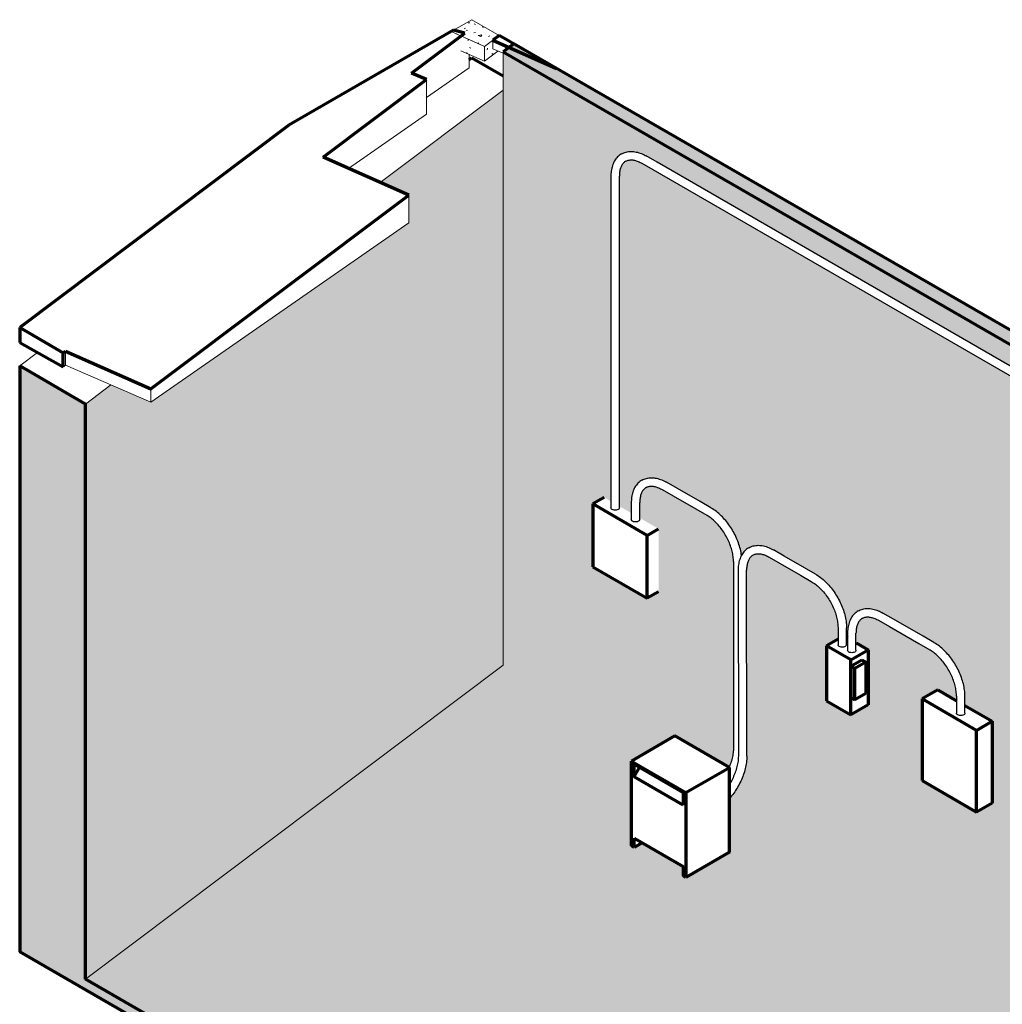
# Model space of a CAD drawing. Header units: inches. Extents: x 561 to 1838, y -489 to 53.
# Tile 3 of 5: x 950 to 1205, y -355 to -99. Entities that reach past the tile are written whole.
import ezdxf

# ---------------------------------------------------------------- set-up
doc = ezdxf.new("R2010")
doc.units = ezdxf.units.IN
doc.header["$MEASUREMENT"] = 0
for name, color, linetype, lineweight in [('A-FLOR', 192, 'Continuous', 18), ('A-FLOR-PATT', 8, 'Continuous', 70), ('A-WALL', 113, 'Continuous', 18), ('A-WALL-PATT', 111, 'Continuous', 18), ('E-ELEC-EQPM', 71, 'Continuous', 70), ('E-POWR-CNDT', 130, 'Continuous', 30), ('S-FNDN', 32, 'Continuous', 18), ('S-STRS', 31, 'Continuous', 9)]:
    doc.layers.add(name, color=color, linetype=linetype, lineweight=lineweight)
pattern_1 = [(38.617, (-489.157, -159.903), (6.49229, -4.40411), [0.55845, -6.143]), (325.848, (-489.157, -159.903), (-1.25599, 8.5869), [0.65373, -7.191]), (98.321, (-488.616, -160.27), (5.235795, 4.18275), [0.72314, -7.955]), (32.051, (-489.157, -157.813), (9.65975, -7.3065), [0.83174, -9.149]), (95.439, (-488.352, -158.422), (8.46003, 5.29674), [1.055, -11.605]), (322.895, (-489.157, -157.813), (8.4602, 5.29653), [1.009, -11.103]), (352.362, (-488.251, -158.858), (5.40306, -7.32715), [0.63941, -7.033]), (306.403, (-488.251, -158.858), (2.20287, 6.30706), [0.75862, -8.345]), (70.753, (-487.801, -159.469), (7.60487, -1.01988), [0.55672, -6.124]), (17.155, (-489.157, -159.903), (0.110475, 3.415542), [0.24799, -4.652, 0.24799, -4.787, -4.979]), (17.155, (-489.157, -159.903), (0.110475, 3.415542), [-9.935, 0.24799, -4.731]), (336.958, (-489.157, -159.903), (2.381228, 2.747146), [0.3218, -3.403, 0.3218, -5.89, -2.462]), (336.958, (-489.157, -159.903), (2.381228, 2.747146), [-9.937, 0.3218, -2.14]), (307.294, (-491.175, -158.738), (4.831723, -3.024919), [0.41575, -2.734, 0.41575, -9.411, -13.039]), (307.294, (-491.175, -158.738), (4.831723, -3.024919), [-12.976, 0.41575, -12.624]), (301.444, (-492.08, -158.215), (5.278195, -2.001465), [0.42213, -3.735, 0.42213, -6.204, -9.402]), (301.444, (-492.08, -158.215), (5.278195, -2.001465), [-10.784, 0.42213, -8.98])]
pattern_2 = [(34.53, (-578.942, -390.073), (9.181134, -0.46343), [0.74904, -8.239]), (357.108, (-578.942, -390.073), (-1.77581, 5.558675), [0.76605, -8.427]), (107.719, (-578.177, -390.112), (7.40452, 5.09528), [0.4863, -5.349]), (31.036, (-578.942, -388.595), (13.66022, -1.22323), [1.164, -12.799]), (101.392, (-577.804, -388.697), (11.96377, 7.1989), [0.71594, -7.875]), (354.883, (-578.942, -388.595), (11.96373, 7.19865), [1.143, -12.572]), (12.496, (-577.662, -388.965), (7.64076, -2.97524), [0.91798, -10.098]), (338.723, (-577.662, -388.965), (3.11448, 5.35912), [0.68328, -7.516]), (59.836, (-577.025, -389.213), (10.75504, 2.3836), [0.51652, -5.682]), (23.894, (-578.942, -390.073), (0.155953, 2.459999), [0.36653, -6.875, 0.36653, -7.075, -7.358]), (23.894, (-578.942, -390.073), (0.155953, 2.459999), [-14.683, 0.36653, -6.992]), (4.347, (-578.942, -390.073), (3.367767, 2.91465), [0.41999, -4.442, 0.41999, -7.687, -3.214]), (4.347, (-578.942, -390.073), (3.367767, 2.91465), [-12.969, 0.41999, -2.794]), (339.806, (-581.796, -390.073), (6.832414, -0.166802), [0.37958, -2.496, 0.37958, -8.592, -11.905]), (339.806, (-581.796, -390.073), (6.832414, -0.166802), [-11.848, 0.37958, -11.525]), (332.119, (-583.076, -390.073), (7.464627, 0.740187), [0.35232, -3.118, 0.35232, -5.178, -7.847]), (332.119, (-583.076, -390.073), (7.464627, 0.740187), [-9, 0.35232, -7.495])]

# ---------------------------------------------------------------- blocks, each defined once
blk = doc.blocks.new('ST-VDC-01_ARCH_REF_v001_rvt_rvt-2-3D - Parking - P05')
at = {"layer": 'A-FLOR-PATT', "lineweight": 9}
h = blk.add_hatch(dxfattribs=at)
h.set_pattern_fill('FP_9', color=256, style=0, pattern_type=2)
h.set_pattern_definition([(0, (-578.942, -549.446), (10.24, 1.478), [0.4224, -7.258, 0.4224, -7.258, -40.96]), (0, (-578.942, -549.446), (10.24, 1.478), [-15.36, 0.4224, -14.938, 0.4224, -7.258, -17.92]), (0, (-578.942, -549.446), (10.24, 1.478), [-38.4, 0.4224, -4.698, 0.4224, -12.378]), (135, (-575.102, -548.707), (-5.859087, 2.90338), [0.29868, -5.132, 0.29868, -5.132, -28.963]), (135, (-575.102, -548.707), (-5.859087, 2.90338), [-10.861, 0.29868, -10.562, 0.29868, -5.132, -12.671]), (135, (-575.102, -548.707), (-5.859087, 2.90338), [-27.153, 0.29868, -3.322, 0.29868, -8.752]), (225, (-573.822, -545.751), (-4.381234, -7.33694), [0.29868, -5.132, 0.29868, -5.132, -28.963]), (225, (-573.822, -545.751), (-4.381234, -7.33694), [-10.861, 0.29868, -10.562, 0.29868, -5.132, -12.671]), (225, (-573.822, -545.751), (-4.381234, -7.33694), [-27.153, 0.29868, -3.322, 0.29868, -8.752])])
h.paths.add_polyline_path([(-509.4, -485.92), (-384.61, -413.88), (-579.71, -301.23), (-580.08, -301.69), (-580.08, -315.64), (-591.39, -322.17), (-592.1, -321.76), (-592.1, -319.31), (-602.71, -313.19), (-604.83, -314.42), (-605.53, -314.01), (-605.53, -291.96), (-600.65, -289.14), (-638.86, -267.08), (-747.22, -348.61), (-578.94, -445.77)])
h = blk.add_hatch(dxfattribs=at)
h.set_pattern_fill('FP_3', color=256, style=0, pattern_type=2)
h.set_pattern_definition(pattern_1)
h.paths.add_polyline_path([(-509.4, -488.7), (-509.4, -485.92), (-747.22, -348.61), (-747.22, -351.39), (-578.94, -448.55)])
at = {"layer": 'A-WALL-PATT', "lineweight": 9}
h = blk.add_hatch(dxfattribs=at)
h.set_pattern_fill('FP_4', color=256, style=0, pattern_type=2)
h.set_pattern_definition(pattern_2)
h.paths.add_polyline_path([(-384.61, -254.5), (-381.41, -252.66), (-636.09, -105.62), (-638.86, -107.71), (-389.67, -251.58)])
h = blk.add_hatch(dxfattribs=at)
h.set_pattern_fill('FP_6', color=256, style=0, pattern_type=2)
h.set_pattern_definition([(330, (-364.37, -87.857), (7.240842, -2.090494), [0.34489, -5.926, 0.34489, -5.926, -33.444]), (330, (-364.37, -87.857), (7.240842, -2.090494), [-12.541, 0.34489, -12.196, 0.34489, -5.926, -14.632]), (330, (-364.37, -87.857), (7.240842, -2.090494), [-31.353, 0.34489, -3.836, 0.34489, -10.106]), (111.206, (-361.654, -88.38), (-5.1878047, 9.1908025), [0.41286, -7.094, 0.41286, -7.094, -40.035]), (111.206, (-361.654, -88.38), (-5.1878047, 9.1908025), [-15.013, 0.41286, -14.6, 0.41286, -7.094, -17.515]), (111.206, (-361.654, -88.38), (-5.1878047, 9.1908025), [-37.533, 0.41286, -4.592, 0.41286, -12.098]), (234.896, (-360.749, -84.722), (-2.05295, -7.101036), [0.2597, -4.462, 0.2597, -4.462, -25.183]), (234.896, (-360.749, -84.722), (-2.05295, -7.101036), [-9.443, 0.2597, -9.184, 0.2597, -4.462, -11.017]), (234.896, (-360.749, -84.722), (-2.05295, -7.101036), [-23.609, 0.2597, -2.888, 0.2597, -7.61])])
h.paths.add_polyline_path([(-384.61, -413.88), (-384.61, -254.5), (-638.86, -107.71), (-638.86, -267.08), (-600.65, -289.14), (-594.22, -285.43), (-580.15, -293.55), (-580.08, -293.38), (-579.59, -292.02), (-579.26, -290.79), (-579.1, -289.75), (-579.02, -288.56), (-579.02, -240.07), (-579.1, -238.92), (-579.26, -237.89), (-579.61, -236.59), (-580.1, -235.24), (-580.99, -233.42), (-582.1, -231.7), (-583.43, -230.12), (-584.86, -228.83), (-586.09, -228.02), (-597.63, -221.37), (-598.72, -220.86), (-599.5, -220.65), (-600.16, -220.57), (-600.84, -220.6), (-601.44, -220.82), (-601.91, -221.09), (-602.43, -221.54), (-602.6, -221.8), (-602.8, -222.13), (-603.03, -222.69), (-603.24, -223.47), (-603.35, -224.97), (-603.35, -228.8), (-598.46, -231.62), (-598.46, -247.95), (-601.4, -249.65), (-615.55, -241.48), (-615.55, -225.15), (-612.6, -223.46), (-610.84, -224.47), (-610.84, -140.03), (-610.79, -138.95), (-610.59, -137.78), (-610.27, -136.84), (-610.19, -136.63), (-609.78, -135.86), (-609.49, -135.48), (-609.12, -135.06), (-608.86, -134.78), (-608.1, -134.23), (-607.24, -133.85), (-606.54, -133.69), (-606.21, -133.63), (-605.77, -133.58), (-604.85, -133.64), (-604.37, -133.73), (-603.78, -133.85), (-602.59, -134.3), (-601.61, -134.8), (-403.11, -249.39), (-402.3, -249.79), (-401.26, -250.08), (-400.47, -250.19), (-399.59, -250.02), (-399, -249.77), (-398.56, -249.4), (-398.19, -248.97), (-397.8, -248.25), (-397.56, -248.05), (-397.26, -247.94), (-396.87, -247.89), (-396.48, -247.92), (-396.13, -248.02), (-395.85, -248.18), (-395.68, -248.38), (-395.63, -248.61), (-396.07, -249.7), (-396.67, -250.59), (-396.91, -250.84), (-397.32, -251.26), (-397.61, -251.47), (-398.36, -251.93), (-398.78, -252.1), (-399.25, -252.23), (-399.62, -252.31), (-400.2, -252.37), (-400.46, -252.37), (-400.64, -252.35), (-401.23, -252.33), (-402.18, -252.14), (-403.14, -251.82), (-404.5, -251.14), (-602.92, -136.6), (-604.02, -136.08), (-604.79, -135.88), (-605.45, -135.8), (-606.14, -135.83), (-606.74, -136.04), (-607.21, -136.32), (-607.72, -136.77), (-607.89, -137.03), (-608.1, -137.36), (-608.32, -137.92), (-608.53, -138.69), (-608.65, -140.19), (-608.65, -225.74), (-605.55, -227.52), (-605.55, -224.8), (-605.49, -223.72), (-605.29, -222.56), (-604.97, -221.61), (-604.86, -221.34), (-604.48, -220.64), (-604.2, -220.26), (-603.83, -219.84), (-603.56, -219.56), (-602.81, -219), (-601.94, -218.63), (-601.33, -218.48), (-600.91, -218.4), (-600.47, -218.36), (-599.55, -218.41), (-599.07, -218.5), (-598.48, -218.63), (-597.35, -219.05), (-596.31, -219.58), (-584.78, -226.24), (-583.57, -227.06), (-583.46, -227.14), (-582.3, -228.15), (-581.33, -229.16), (-580.12, -230.7), (-579.04, -232.42), (-578.45, -233.56), (-578.1, -234.35), (-577.59, -235.71), (-577.19, -237.11), (-576.93, -238.52), (-576.74, -238.19), (-576.46, -237.81), (-576.09, -237.39), (-575.82, -237.11), (-575.07, -236.55), (-574.2, -236.18), (-573.59, -236.03), (-573.17, -235.95), (-572.73, -235.91), (-571.81, -235.96), (-571.33, -236.05), (-570.74, -236.18), (-569.6, -236.6), (-568.57, -237.13), (-557.55, -243.51), (-556.43, -244.27), (-556.32, -244.34), (-555.16, -245.36), (-554.19, -246.37), (-552.98, -247.91), (-551.9, -249.62), (-551.31, -250.76), (-550.96, -251.55), (-550.47, -252.85), (-550.05, -254.31), (-549.8, -255.65), (-549.72, -256.72), (-549.68, -257.49), (-549.68, -259.78), (-549.41, -259.94), (-549.41, -258.77), (-549.35, -257.69), (-549.12, -256.44), (-548.83, -255.58), (-548.75, -255.37), (-548.33, -254.59), (-548.06, -254.23), (-547.68, -253.81), (-547.39, -253.51), (-546.66, -252.97), (-545.8, -252.59), (-545.19, -252.45), (-544.77, -252.37), (-544.33, -252.33), (-543.41, -252.38), (-542.93, -252.47), (-542.34, -252.59), (-541.2, -253.02), (-540.17, -253.55), (-526.89, -261.22), (-525.67, -262.04), (-525.57, -262.12), (-524.41, -263.13), (-523.43, -264.14), (-522.22, -265.68), (-521.14, -267.4), (-520.56, -268.54), (-520.19, -269.37), (-519.71, -270.63), (-519.3, -272.09), (-519.05, -273.42), (-518.96, -274.5), (-518.93, -275.27), (-518.93, -277.54), (-511.84, -281.63), (-511.84, -302.86), (-515.91, -305.21), (-530.05, -297.04), (-530.05, -275.81), (-525.98, -273.47), (-521.12, -276.27), (-521.14, -274.91), (-521.21, -273.9), (-521.37, -272.87), (-521.76, -271.42), (-522.2, -270.22), (-523.09, -268.4), (-524.21, -266.68), (-525.53, -265.1), (-526.97, -263.81), (-528.19, -263), (-541.49, -255.34), (-542.58, -254.82), (-543.45, -254.61), (-544.01, -254.54), (-544.7, -254.57), (-545.3, -254.79), (-545.77, -255.06), (-546.29, -255.51), (-546.45, -255.77), (-546.66, -256.1), (-546.89, -256.66), (-547.1, -257.43), (-547.21, -258.94), (-547.21, -261.21), (-544.02, -263.06), (-544.02, -277.35), (-548.53, -279.95), (-554.89, -276.28), (-554.88, -261.98), (-551.88, -260.25), (-551.88, -257.27), (-551.96, -256.13), (-552.12, -255.09), (-552.47, -253.79), (-552.96, -252.44), (-553.85, -250.62), (-554.96, -248.9), (-556.29, -247.32), (-557.72, -246.03), (-558.95, -245.22), (-569.89, -238.92), (-571.05, -238.39), (-571.76, -238.2), (-572.42, -238.12), (-573.1, -238.15), (-573.7, -238.37), (-574.17, -238.64), (-574.69, -239.1), (-574.86, -239.35), (-575.06, -239.68), (-575.29, -240.24), (-575.5, -241.02), (-575.61, -242.52), (-575.6, -257.14), (-575.57, -290.89), (-575.65, -292), (-575.69, -292.45), (-575.96, -293.85), (-576.37, -295.27), (-576.97, -296.8), (-577.39, -297.69), (-577.89, -298.63), (-578.94, -300.25), (-579.71, -301.23), (-387.81, -412.03)])
h.paths.add_polyline_path([(-580.08, -297.97), (-579.69, -297.36), (-579.55, -297.09), (-580.08, -297.92)])
h = blk.add_hatch(dxfattribs=at)
h.set_pattern_fill('FP_2', color=256, style=0, pattern_type=2)
h.set_pattern_definition([(36.958, (-852.859, -90.391), (6.233981, 6.780394), [0.3218, -5.529, 0.3218, -5.529, -31.205]), (36.958, (-852.859, -90.391), (6.233981, 6.780394), [-11.702, 0.3218, -11.38, 0.3218, -5.529, -13.652]), (36.958, (-852.859, -90.391), (6.233981, 6.780394), [-29.254, 0.3218, -3.579, 0.3218, -9.43]), (122.484, (-850.522, -87.587), (-4.466287, 2.834855), [0.2394, -4.113, 0.2394, -4.113, -23.214]), (122.484, (-850.522, -87.587), (-4.466287, 2.834855), [-8.705, 0.2394, -8.466, 0.2394, -4.113, -10.156]), (122.484, (-850.522, -87.587), (-4.466287, 2.834855), [-21.763, 0.2394, -2.662, 0.2394, -7.015]), (251.988, (-849.742, -82.82), (-1.7669816, -9.615878), [0.4158, -7.144, 0.4158, -7.144, -40.32]), (251.988, (-849.742, -82.82), (-1.7669816, -9.615878), [-15.12, 0.4158, -14.704, 0.4158, -7.144, -17.64]), (251.988, (-849.742, -82.82), (-1.7669816, -9.615878), [-37.8, 0.4158, -4.624, 0.4158, -12.184])])
h.paths.add_polyline_path([(-747.22, -348.61), (-638.86, -267.08), (-638.86, -117.66), (-670.71, -141.63), (-663.3, -144.91), (-663.3, -152.13), (-730.27, -198.72), (-740.64, -194.24), (-747.22, -199.2), (-747.22, -284.15)])
h = blk.add_hatch(dxfattribs=at)
h.set_pattern_fill('FP_3', color=256, style=0, pattern_type=2)
h.set_pattern_definition(pattern_1)
h.paths.add_polyline_path([(-747.22, -351.39), (-747.22, -199.2), (-764.34, -189.31), (-764.34, -341.51)])
at = {"layer": 'S-STRS'}
h = blk.add_hatch(dxfattribs=at)
h.set_pattern_fill('FP_4', color=256, style=0, pattern_type=2)
h.set_pattern_definition(pattern_2)
h.paths.add_polyline_path([(-643.66, -106.31), (-639.86, -103.44), (-646.95, -99.35), (-652.34, -102.46)])
h = blk.add_hatch(dxfattribs=at)
h.set_pattern_fill('FP_7', color=256, style=0, pattern_type=2)
h.set_pattern_definition([(336.106, (-365.55, -51.181), (8.124071, -1.508943), [0.36653, -6.298, 0.36653, -6.298, -35.542]), (336.106, (-365.55, -51.181), (8.124071, -1.508943), [-13.328, 0.36653, -12.962, 0.36653, -6.298, -15.55]), (336.106, (-365.55, -51.181), (8.124071, -1.508943), [-33.32, 0.36653, -4.076, 0.36653, -10.74]), (114.195, (-362.503, -51.485), (-5.820386, 8.774326), [0.40883, -7.024, 0.40883, -46.668]), (114.195, (-362.503, -51.485), (-5.820386, 8.774326), [-7.842, -7.024, 0.40883, -14.458, -24.777]), (114.195, (-362.503, -51.485), (-5.820386, 8.774326), [-29.733, 0.40883, -7.024, 0.40883, -16.935]), (114.195, (-362.503, -51.485), (-5.820386, 8.774326), [-37.575, -4.547, 0.40883, -11.98]), (233.258, (-361.488, -47.755), (-2.302987, -7.265759), [0.2801, -4.813, 0.2801, -4.813, -27.161]), (233.258, (-361.488, -47.755), (-2.302987, -7.265759), [-10.185, 0.2801, -9.905, 0.2801, -4.813, -11.883]), (233.258, (-361.488, -47.755), (-2.302987, -7.265759), [-25.463, 0.2801, -3.115, 0.2801, -8.208])])
h.paths.add_polyline_path([(-643.66, -110.14), (-643.66, -106.31), (-649.81, -103.58), (-649.81, -107.41), (-648.8, -107.86)])
h = blk.add_hatch(dxfattribs=at)
h.set_pattern_fill('FP_8', color=256, style=0, pattern_type=2)
h.set_pattern_definition([(36.958, (-857.052, -88.534), (6.233981, 6.780394), [0.3218, -5.529, 0.3218, -5.529, -31.205]), (36.958, (-857.052, -88.534), (6.233981, 6.780394), [-11.702, 0.3218, -11.38, 0.3218, -5.529, -13.652]), (36.958, (-857.052, -88.534), (6.233981, 6.780394), [-29.254, 0.3218, -3.579, 0.3218, -9.43]), (122.484, (-854.714, -85.73), (-4.466287, 2.834855), [0.2394, -4.113, 0.2394, -4.113, -23.214]), (122.484, (-854.714, -85.73), (-4.466287, 2.834855), [-8.705, 0.2394, -8.466, 0.2394, -4.113, -10.156]), (122.484, (-854.714, -85.73), (-4.466287, 2.834855), [-21.763, 0.2394, -2.662, 0.2394, -7.015]), (251.988, (-853.935, -80.963), (-1.7669816, -9.615878), [0.4158, -7.144, 0.4158, -7.144, -40.32]), (251.988, (-853.935, -80.963), (-1.7669816, -9.615878), [-15.12, 0.4158, -14.704, 0.4158, -7.144, -17.64]), (251.988, (-853.935, -80.963), (-1.7669816, -9.615878), [-37.8, 0.4158, -4.624, 0.4158, -12.184])])
h.paths.add_polyline_path([(-643.66, -110.14), (-640.16, -107.51), (-641.53, -106.9), (-641.53, -104.7), (-643.66, -106.31)])
at = {"layer": 'A-FLOR', "color": 7, "lineweight": 70}
for p, q in [((-651.69, -102.09), (-694.48, -126.79)), ((-648.8, -102.82), (-651.69, -102.09)), ((-662.6, -113.2), (-648.8, -102.82)), ((-639.86, -103.44), (-641.53, -104.7)), ((-641.53, -104.7), (-624.97, -112.04)), ((-624.97, -112.04), (-639.86, -103.44)), ((-685.52, -135.07), (-658.73, -114.91)), ((-658.73, -114.91), (-662.6, -113.2)), ((-694.48, -126.79), (-764.34, -179.36)), ((-663.3, -144.91), (-685.52, -135.07)), ((-730.27, -195.29), (-663.3, -144.91)), ((-764.34, -179.36), (-753.05, -185.88)), ((-764.34, -179.36), (-764.34, -183.2)), ((-764.34, -183.2), (-753.05, -189.51)), ((-753.05, -185.88), (-752.48, -185.45)), ((-753.05, -189.51), (-753.05, -185.88)), ((-752.48, -185.45), (-730.27, -195.29)), ((-509.4, -485.92), (-747.22, -348.61)), ((-509.4, -488.7), (-747.22, -351.39))]:
    blk.add_line(p, q, dxfattribs=at)
at = {"layer": 'A-FLOR', "color": 250}
for p, q in [((-641.53, -106.9), (-641.53, -104.7)), ((-638.86, -108.08), (-641.53, -106.9)), ((-647.68, -111.85), (-647.68, -108.35)), ((-647.68, -111.85), (-658.73, -119.53)), ((-658.73, -114.91), (-658.73, -123.9)), ((-658.73, -123.9), (-678.96, -137.97)), ((-663.3, -144.91), (-663.3, -152.13)), ((-663.3, -152.13), (-730.27, -198.72)), ((-752.48, -185.45), (-752.48, -189.12)), ((-752.48, -189.12), (-753.05, -189.51)), ((-730.27, -198.72), (-752.48, -189.12)), ((-730.27, -195.29), (-730.27, -198.72)), ((-747.22, -348.61), (-638.86, -267.08))]:
    blk.add_line(p, q, dxfattribs=at)
at = {"layer": 'A-WALL', "color": 7, "lineweight": 70}
for p, q in [((-636.09, -105.62), (-638.86, -107.71)), ((-381.41, -252.66), (-636.09, -105.62)), ((-638.86, -107.71), (-384.61, -254.5))]:
    blk.add_line(p, q, dxfattribs=at)
at = {"layer": 'A-WALL', "color": 250}
blk.add_line((-638.86, -107.71), (-638.86, -267.08), dxfattribs=at)
at = {"layer": 'S-FNDN', "color": 7, "lineweight": 70}
for p, q in [((-647.68, -109.73), (-646.95, -109.3)), ((-646.95, -109.3), (-638.86, -113.97)), ((-764.34, -189.31), (-764.34, -341.51)), ((-747.22, -199.2), (-764.34, -189.31)), ((-747.22, -348.61), (-747.22, -199.2)), ((-747.22, -351.39), (-764.34, -341.51))]:
    blk.add_line(p, q, dxfattribs=at)
at = {"layer": 'S-FNDN', "color": 250}
for p, q in [((-638.86, -117.66), (-670.71, -141.63)), ((-764.34, -189.31), (-759.68, -185.81)), ((-740.64, -194.24), (-747.22, -199.2))]:
    blk.add_line(p, q, dxfattribs=at)
at = {"layer": 'S-STRS', "color": 10}
for p, q in [((-646.95, -99.35), (-652.34, -102.46)), ((-639.86, -103.44), (-646.95, -99.35)), ((-652.34, -102.46), (-643.66, -106.31)), ((-643.66, -106.31), (-639.86, -103.44)), ((-649.81, -107.41), (-643.66, -110.14)), ((-643.66, -110.14), (-643.66, -106.31)), ((-643.66, -110.14), (-640.16, -107.51))]:
    blk.add_line(p, q, dxfattribs=at)
blk = doc.blocks.new('Lighting and Appliance Panelboard - 480V MLO - Surface - 125 A-951381-3D - Parking - P05')
at = {"layer": 'E-ELEC-EQPM'}
for p, q in [((-525.98, -273.47), (-530.05, -275.81)), ((-525.98, -273.47), (-521.12, -276.27)), ((-515.91, -283.98), (-530.05, -275.81)), ((-530.05, -275.81), (-530.05, -297.04)), ((-518.93, -277.54), (-511.84, -281.63)), ((-515.91, -283.98), (-511.84, -281.63)), ((-511.84, -281.63), (-511.84, -302.86)), ((-515.91, -305.21), (-515.91, -283.98)), ((-530.05, -297.04), (-515.91, -305.21)), ((-511.84, -302.86), (-515.91, -305.21))]:
    blk.add_line(p, q, dxfattribs=at)
blk = doc.blocks.new('Lighting and Appliance Panelboard - 208V MLO - Surface - 100 A-950526-3D - Parking - P05')
at = {"layer": 'E-ELEC-EQPM'}
for p, q in [((-612.6, -223.46), (-615.55, -225.15)), ((-601.4, -233.32), (-615.55, -225.15)), ((-615.55, -225.15), (-615.55, -241.48)), ((-601.4, -233.32), (-598.46, -231.62)), ((-601.4, -249.65), (-601.4, -233.32)), ((-615.55, -241.48), (-601.4, -249.65)), ((-598.46, -247.95), (-601.4, -249.65))]:
    blk.add_line(p, q, dxfattribs=at)
blk = doc.blocks.new('Disconnect Switches - 480V - Fusible 60A-859980-3D - Parking - P05')
at = {"layer": 'E-ELEC-EQPM'}
for p, q in [((-551.88, -260.25), (-554.89, -261.99)), ((-549.68, -259.78), (-549.41, -259.94)), ((-548.53, -265.66), (-554.89, -261.99)), ((-554.89, -261.99), (-554.89, -276.28)), ((-548.53, -265.66), (-544.02, -263.06)), ((-547.21, -261.21), (-544.02, -263.06)), ((-544.02, -263.06), (-544.02, -277.35)), ((-548.53, -267.29), (-545.7, -265.66)), ((-548.53, -279.95), (-548.53, -265.66)), ((-545.7, -265.66), (-544.64, -266.27)), ((-548.53, -267.29), (-548.53, -275.46)), ((-547.47, -267.91), (-548.53, -267.29)), ((-544.64, -266.27), (-547.47, -267.91)), ((-547.47, -276.07), (-547.47, -267.91)), ((-544.64, -266.27), (-544.64, -274.44)), ((-548.53, -275.46), (-547.47, -276.07)), ((-544.64, -274.44), (-547.47, -276.07)), ((-554.89, -276.28), (-548.53, -279.95)), ((-544.02, -277.35), (-548.53, -279.95))]:
    blk.add_line(p, q, dxfattribs=at)
blk = doc.blocks.new('Dry Type Transformer - 480-208Y120 - NEMA Type 2 - 30 kVA-507358-3D - Parking - P05')
at = {"layer": 'E-ELEC-EQPM'}
for p, q in [((-594.22, -285.43), (-605.53, -291.96)), ((-580.08, -293.59), (-594.22, -285.43)), ((-605.53, -291.96), (-591.39, -300.13)), ((-605.53, -314.01), (-605.53, -291.96)), ((-604.83, -296.04), (-604.83, -292.78)), ((-604.83, -292.78), (-592.1, -300.13)), ((-604.83, -296.04), (-603.41, -293.59)), ((-591.39, -300.13), (-580.08, -293.59)), ((-580.08, -315.64), (-580.08, -293.59)), ((-592.1, -303.39), (-604.83, -296.04)), ((-592.1, -300.13), (-592.1, -303.39)), ((-591.39, -300.13), (-591.39, -322.17)), ((-604.83, -314.42), (-604.83, -311.97)), ((-604.83, -311.97), (-592.1, -319.31)), ((-604.83, -314.42), (-605.53, -314.01)), ((-602.71, -313.19), (-604.83, -314.42)), ((-580.08, -315.64), (-591.39, -322.17)), ((-592.1, -319.31), (-592.1, -321.76)), ((-591.39, -322.17), (-592.1, -321.76))]:
    blk.add_line(p, q, dxfattribs=at)

msp = doc.modelspace()

# ---------------------------------------------------------------- linework, layer by layer
at = {"layer": 'E-POWR-CNDT'}
for p, q in [((1115.062513, -136.383401), (1112.234086, -134.750408)), ((1111.135586, -136.653065), (1113.964013, -138.286059)), ((1307.827056, -247.675933), (1115.062513, -136.383401)), ((1103.091712, -140.02876), (1103.091712, -143.294747)), ((1105.288712, -143.294747), (1105.288712, -140.02876)), ((1113.964014, -138.286059), (1306.728557, -249.578592)), ((1103.091712, -143.294747), (1103.091712, -226.156437)), ((1105.288712, -226.156437), (1105.288712, -143.294747)), ((1120.357528, -221.158258), (1117.529101, -219.525265)), ((1116.430601, -221.427922), (1119.259028, -223.060916)), ((1126.241739, -224.555509), (1120.357528, -221.158258)), ((1108.386726, -224.803617), (1108.386726, -228.069603)), ((1110.583726, -228.069603), (1110.583726, -224.803617)), ((1119.259028, -223.060916), (1125.143239, -226.458166)), ((1129.070166, -226.188502), (1126.241739, -224.555509)), ((1125.143239, -226.458166), (1127.971666, -228.09116)), ((1108.386726, -228.069603), (1108.386726, -229.213515)), ((1110.583726, -229.213515), (1110.583726, -228.069603)), ((1148.097862, -238.708983), (1145.269435, -237.07599)), ((1134.917041, -240.120902), (1134.917041, -243.386888)), ((1144.170935, -238.978648), (1146.999362, -240.611641)), ((1153.381866, -241.759705), (1148.097862, -238.708983)), ((1136.12706, -242.354343), (1136.12706, -245.620329)), ((1138.32406, -245.620329), (1138.32406, -242.354343)), ((1146.999362, -240.611641), (1152.283366, -243.662363)), ((1156.210293, -243.392698), (1153.381866, -241.759705)), ((1134.917041, -243.386888), (1134.917041, -285.290743)), ((1152.283366, -243.662363), (1155.111793, -245.295356)), ((1136.127061, -245.621685), (1136.178718, -287.459681)), ((1138.375716, -287.456969), (1138.324059, -245.618973)), ((1172.573154, -255.395814), (1175.401581, -257.028807)), ((1176.500081, -255.126149), (1173.671654, -253.493156)), ((1184.138249, -259.536047), (1176.500081, -255.126149)), ((1162.057168, -257.325098), (1162.057168, -260.591084)), ((1164.254168, -260.591084), (1164.254168, -257.325098)), ((1175.401581, -257.028807), (1183.039749, -261.438705)), ((1162.057168, -260.591084), (1162.057168, -261.734996)), ((1164.254168, -261.734996), (1164.254168, -260.591084)), ((1164.529279, -258.771509), (1164.529279, -262.037495)), ((1166.726279, -262.037495), (1166.726279, -258.771509)), ((1186.966676, -261.169041), (1184.138249, -259.536047)), ((1164.529279, -262.037495), (1164.529279, -263.181407)), ((1166.726279, -263.181407), (1166.726279, -262.037495)), ((1183.039749, -261.438705), (1185.868176, -263.071698)), ((1192.813551, -275.10144), (1192.813551, -278.367427)), ((1195.010551, -278.367427), (1195.010551, -275.10144)), ((1192.813551, -278.367427), (1192.813551, -279.511338)), ((1195.010551, -279.511338), (1195.010551, -278.367427)), ((1134.917041, -285.290743), (1134.917041, -288.556729)), ((1136.178717, -287.458325), (1136.178717, -290.724311)), ((1138.375717, -290.724311), (1138.375717, -287.458325))]:
    msp.add_line(p, q, dxfattribs=at)
for points in [[(1105.836086, -134.225452, 0), (1105.563929, -134.395408, 0), (1105.303901, -134.583907, 0), (1105.056894, -134.790121, 0), (1104.823648, -135.013129, 0), (1104.604735, -135.251956, 0), (1104.400568, -135.505611, 0), (1104.211407, -135.773123, 0), (1104.037381, -136.053564, 0), (1103.878514, -136.346066, 0), (1103.73475, -136.649826, 0), (1103.605971, -136.964112, 0), (1103.492025, -137.288252, 0), (1103.392736, -137.621628, 0), (1103.307916, -137.963671, 0), (1103.237378, -138.313845, 0), (1103.180934, -138.671642, 0), (1103.138405, -139.036571, 0), (1103.109616, -139.408152, 0), (1103.094401, -139.78591, 0), (1103.091712, -140.02876, 0)], [(1105.836086, -134.225452, 0), (1106.119351, -134.074735, 0), (1106.41261, -133.943793, 0), (1106.714701, -133.832986, 0), (1107.024455, -133.742493, 0), (1107.340741, -133.672322, 0), (1107.662496, -133.622336, 0), (1107.988749, -133.592273, 0), (1108.318631, -133.581783, 0), (1108.651378, -133.590452, 0), (1108.986325, -133.617828, 0), (1109.322894, -133.663446, 0), (1109.660579, -133.726835, 0), (1109.998937, -133.807536, 0), (1110.337564, -133.905102, 0), (1110.676093, -134.019101, 0), (1111.014176, -134.149117, 0), (1111.351478, -134.294751, 0), (1111.687671, -134.45561, 0), (1112.022427, -134.631312, 0), (1112.234086, -134.750408, 0)], [(1106.934586, -136.128109, 0), (1106.791374, -136.217546, 0), (1106.653654, -136.317393, 0), (1106.52117, -136.428018, 0), (1106.393789, -136.549835, 0), (1106.271516, -136.683267, 0), (1106.154483, -136.82871, 0), (1106.042946, -136.986496, 0), (1105.937255, -137.156872, 0), (1105.837833, -137.339986, 0), (1105.745153, -137.535879, 0), (1105.659706, -137.744485, 0), (1105.581991, -137.965639, 0), (1105.512489, -138.199086, 0), (1105.451657, -138.444488, 0), (1105.399917, -138.701443, 0), (1105.357651, -138.969486, 0), (1105.325197, -139.248107, 0), (1105.302849, -139.536757, 0), (1105.290856, -139.834854, 0), (1105.288712, -140.02876, 0)], [(1106.934586, -136.128109, 0), (1107.083647, -136.048803, 0), (1107.238977, -135.979457, 0), (1107.401023, -135.920035, 0), (1107.57021, -135.870628, 0), (1107.746902, -135.831452, 0), (1107.931376, -135.802821, 0), (1108.123791, -135.785119, 0), (1108.324187, -135.778776, 0), (1108.532479, -135.784232, 0), (1108.748467, -135.801914, 0), (1108.971849, -135.832219, 0), (1109.202232, -135.875492, 0), (1109.439153, -135.932025, 0), (1109.682094, -136.002044, 0), (1109.930493, -136.085714, 0), (1110.183758, -136.183132, 0), (1110.441278, -136.294337, 0), (1110.702431, -136.419308, 0), (1110.966587, -136.55797, 0), (1111.135586, -136.653065, 0)], [(1111.131101, -219.000309, 0), (1110.858944, -219.170265, 0), (1110.598916, -219.358764, 0), (1110.351909, -219.564978, 0), (1110.118662, -219.787986, 0), (1109.89975, -220.026813, 0), (1109.695583, -220.280468, 0), (1109.506421, -220.54798, 0), (1109.332395, -220.828421, 0), (1109.173529, -221.120923, 0), (1109.029764, -221.424683, 0), (1108.900986, -221.738969, 0), (1108.78704, -222.063109, 0), (1108.68775, -222.396485, 0), (1108.602931, -222.738528, 0), (1108.532392, -223.088702, 0), (1108.475948, -223.446499, 0), (1108.433419, -223.811428, 0), (1108.404631, -224.183009, 0), (1108.389416, -224.560767, 0), (1108.386726, -224.803617, 0)], [(1111.131101, -219.000309, 0), (1111.414365, -218.849592, 0), (1111.707624, -218.71865, 0), (1112.009715, -218.607843, 0), (1112.319469, -218.51735, 0), (1112.635755, -218.447179, 0), (1112.95751, -218.397193, 0), (1113.283763, -218.36713, 0), (1113.613645, -218.35664, 0), (1113.946392, -218.365309, 0), (1114.281339, -218.392685, 0), (1114.617908, -218.438303, 0), (1114.955594, -218.501692, 0), (1115.293951, -218.582393, 0), (1115.632579, -218.679959, 0), (1115.971108, -218.793958, 0), (1116.309191, -218.923974, 0), (1116.646493, -219.069607, 0), (1116.982686, -219.230467, 0), (1117.317442, -219.406169, 0), (1117.529101, -219.525265, 0)], [(1112.229601, -220.902966, 0), (1112.086389, -220.992403, 0), (1111.948669, -221.09225, 0), (1111.816184, -221.202875, 0), (1111.688804, -221.324692, 0), (1111.56653, -221.458124, 0), (1111.449498, -221.603567, 0), (1111.33796, -221.761353, 0), (1111.232269, -221.931729, 0), (1111.132848, -222.114843, 0), (1111.040167, -222.310736, 0), (1110.954721, -222.519342, 0), (1110.877005, -222.740496, 0), (1110.807503, -222.973943, 0), (1110.746671, -223.219345, 0), (1110.694932, -223.4763, 0), (1110.652666, -223.744343, 0), (1110.620212, -224.022964, 0), (1110.597864, -224.311614, 0), (1110.58587, -224.609711, 0), (1110.583726, -224.803617, 0)], [(1112.229601, -220.902966, 0), (1112.378661, -220.823659, 0), (1112.533992, -220.754314, 0), (1112.696037, -220.694892, 0), (1112.865224, -220.645485, 0), (1113.041917, -220.606309, 0), (1113.22639, -220.577678, 0), (1113.418805, -220.559976, 0), (1113.619201, -220.553633, 0), (1113.827493, -220.559089, 0), (1114.043482, -220.576771, 0), (1114.266863, -220.607076, 0), (1114.497246, -220.650349, 0), (1114.734167, -220.706882, 0), (1114.977108, -220.776901, 0), (1115.225507, -220.860571, 0), (1115.478772, -220.957989, 0), (1115.736293, -221.069194, 0), (1115.997445, -221.194165, 0), (1116.261601, -221.332827, 0), (1116.430601, -221.427922, 0)], [(1103.413455, -226.604898, 0), (1103.238883, -226.473547, 0), (1103.129142, -226.320585, 0), (1103.091712, -226.156437, 0)], [(1104.966968, -226.604898, 0), (1104.739462, -226.705687, 0), (1104.474524, -226.769046, 0), (1104.190212, -226.790656, 0), (1103.905899, -226.769046, 0), (1103.640962, -226.705687, 0), (1103.413455, -226.604898, 0)], [(1105.288712, -226.156437, 0), (1105.251281, -226.320585, 0), (1105.14154, -226.473547, 0), (1104.966968, -226.604898, 0)], [(1137.006619, -238.527841, 0), (1136.950953, -238.142441, 0), (1136.880155, -237.735967, 0), (1136.79702, -237.327096, 0), (1136.701728, -236.916361, 0), (1136.594469, -236.504301, 0), (1136.47544, -236.09146, 0), (1136.34485, -235.678392, 0), (1136.202918, -235.265654, 0), (1136.049874, -234.853805, 0), (1135.885959, -234.443412, 0), (1135.711426, -234.035038, 0), (1135.52654, -233.629252, 0), (1135.331576, -233.226618, 0), (1135.126821, -232.827701, 0), (1134.912572, -232.433062, 0), (1134.689136, -232.04326, 0), (1134.456832, -231.658847, 0), (1134.215986, -231.28037, 0), (1133.966933, -230.90837, 0), (1133.710017, -230.543378, 0), (1133.445588, -230.18592, 0), (1133.174004, -229.83651, 0), (1132.895626, -229.495652, 0), (1132.610821, -229.163841, 0), (1132.31996, -228.841559, 0), (1132.023414, -228.529278, 0), (1131.721558, -228.227458, 0), (1131.414765, -227.936546, 0), (1131.103409, -227.656979, 0), (1130.787859, -227.38918, 0), (1130.468484, -227.133565, 0), (1130.145646, -226.890535, 0), (1129.819703, -226.660486, 0), (1129.491006, -226.443804, 0), (1129.159902, -226.24087, 0), (1129.070166, -226.188502, 0)], [(1108.708469, -229.661976, 0), (1108.533897, -229.530625, 0), (1108.424156, -229.377663, 0), (1108.386726, -229.213515, 0)], [(1110.261983, -229.661976, 0), (1110.034476, -229.762765, 0), (1109.769539, -229.826124, 0), (1109.485226, -229.847734, 0), (1109.200913, -229.826124, 0), (1108.935976, -229.762765, 0), (1108.708469, -229.661976, 0)], [(1110.583726, -229.213515, 0), (1110.546295, -229.377663, 0), (1110.436555, -229.530625, 0), (1110.261983, -229.661976, 0)], [(1134.917041, -240.120902, 0), (1134.91168, -239.808676, 0), (1134.89551, -239.488644, 0), (1134.868433, -239.161456, 0), (1134.830387, -238.827775, 0), (1134.781342, -238.48827, 0), (1134.721305, -238.143615, 0), (1134.650312, -237.794489, 0), (1134.568431, -237.441575, 0), (1134.475754, -237.085555, 0), (1134.372405, -236.727112, 0), (1134.258531, -236.366927, 0), (1134.134303, -236.005681, 0), (1133.999917, -235.64405, 0), (1133.855592, -235.282709, 0), (1133.701568, -234.922326, 0), (1133.538106, -234.563564, 0), (1133.365488, -234.20708, 0), (1133.184015, -233.853525, 0), (1132.994009, -233.503541, 0), (1132.795807, -233.157762, 0), (1132.589767, -232.81681, 0), (1132.376264, -232.481301, 0), (1132.155689, -232.151835, 0), (1131.92845, -231.829002, 0), (1131.69497, -231.513378, 0), (1131.45569, -231.205526, 0), (1131.211065, -230.905993, 0), (1130.961564, -230.615308, 0), (1130.707672, -230.333986, 0), (1130.449889, -230.062519, 0), (1130.188727, -229.801382, 0), (1129.924713, -229.551028, 0), (1129.658387, -229.311887, 0), (1129.390304, -229.084364, 0), (1129.121028, -228.868838, 0), (1128.85114, -228.665659, 0), (1128.581229, -228.475147, 0), (1128.311898, -228.297587, 0), (1128.043756, -228.13323, 0), (1127.971666, -228.09116, 0)], [(1138.871435, -236.551034, 0), (1138.599278, -236.72099, 0), (1138.339249, -236.909489, 0), (1138.092243, -237.115704, 0), (1137.858996, -237.338712, 0), (1137.640083, -237.577539, 0), (1137.435916, -237.831194, 0), (1137.246755, -238.098705, 0), (1137.072729, -238.379147, 0), (1136.913863, -238.671648, 0), (1136.770098, -238.975409, 0), (1136.641319, -239.289695, 0), (1136.527373, -239.613834, 0), (1136.428084, -239.947211, 0), (1136.343264, -240.289254, 0), (1136.272726, -240.639428, 0), (1136.216282, -240.997225, 0), (1136.173753, -241.362153, 0), (1136.144965, -241.733734, 0), (1136.129749, -242.111493, 0), (1136.12706, -242.354343, 0)], [(1138.871435, -236.551034, 0), (1139.154699, -236.400318, 0), (1139.447958, -236.269376, 0), (1139.750049, -236.158569, 0), (1140.059803, -236.068076, 0), (1140.376089, -235.997905, 0), (1140.697844, -235.947919, 0), (1141.024097, -235.917856, 0), (1141.353979, -235.907366, 0), (1141.686726, -235.916034, 0), (1142.021673, -235.943411, 0), (1142.358242, -235.989028, 0), (1142.695928, -236.052418, 0), (1143.034285, -236.133119, 0), (1143.372912, -236.230685, 0), (1143.711442, -236.344683, 0), (1144.049524, -236.4747, 0), (1144.386827, -236.620333, 0), (1144.723019, -236.781192, 0), (1145.057776, -236.956895, 0), (1145.269435, -237.07599, 0)], [(1139.969935, -238.453692, 0), (1139.826723, -238.543129, 0), (1139.689002, -238.642976, 0), (1139.556518, -238.753601, 0), (1139.429138, -238.875417, 0), (1139.306864, -239.00885, 0), (1139.189831, -239.154293, 0), (1139.078294, -239.312078, 0), (1138.972603, -239.482455, 0), (1138.873181, -239.665569, 0), (1138.780501, -239.861462, 0), (1138.695054, -240.070068, 0), (1138.617339, -240.291222, 0), (1138.547837, -240.524668, 0), (1138.487005, -240.770071, 0), (1138.435265, -241.027025, 0), (1138.392999, -241.295068, 0), (1138.360545, -241.57369, 0), (1138.338197, -241.86234, 0), (1138.326204, -242.160437, 0), (1138.32406, -242.354343, 0)], [(1139.969935, -238.453692, 0), (1140.118995, -238.374385, 0), (1140.274325, -238.30504, 0), (1140.436371, -238.245617, 0), (1140.605558, -238.196211, 0), (1140.782251, -238.157035, 0), (1140.966724, -238.128403, 0), (1141.159139, -238.110702, 0), (1141.359535, -238.104359, 0), (1141.567827, -238.109815, 0), (1141.783815, -238.127497, 0), (1142.007197, -238.157801, 0), (1142.23758, -238.201075, 0), (1142.474501, -238.257607, 0), (1142.717442, -238.327627, 0), (1142.965841, -238.411296, 0), (1143.219106, -238.508714, 0), (1143.476626, -238.619919, 0), (1143.737779, -238.74489, 0), (1144.001935, -238.883552, 0), (1144.170935, -238.978648, 0)], [(1155.111793, -245.295356, 0), (1155.379508, -245.456112, 0), (1155.648579, -245.630131, 0), (1155.918393, -245.817174, 0), (1156.188346, -246.016964, 0), (1156.457844, -246.229191, 0), (1156.726306, -246.453512, 0), (1156.993161, -246.689556, 0), (1157.257853, -246.936925, 0), (1157.519837, -247.195195, 0), (1157.778584, -247.463919, 0), (1158.033575, -247.74263, 0), (1158.28431, -248.030837, 0), (1158.530298, -248.328034, 0), (1158.771066, -248.633694, 0), (1159.006155, -248.947274, 0), (1159.235121, -249.268218, 0), (1159.457536, -249.595951, 0), (1159.672987, -249.929888, 0), (1159.881079, -250.269431, 0), (1160.081432, -250.613968, 0), (1160.273685, -250.962879, 0), (1160.457493, -251.315533, 0), (1160.632532, -251.67129, 0), (1160.798494, -252.029502, 0), (1160.955092, -252.389513, 0), (1161.102059, -252.750661, 0), (1161.23915, -253.11228, 0), (1161.36614, -253.473696, 0), (1161.482827, -253.834234, 0), (1161.589032, -254.193214, 0), (1161.684602, -254.549956, 0), (1161.769408, -254.903776, 0), (1161.843348, -255.253991, 0), (1161.906346, -255.59992, 0), (1161.95836, -255.940882, 0), (1161.999374, -256.276201, 0), (1162.029407, -256.605207, 0), (1162.048512, -256.927235, 0), (1162.056779, -257.241631, 0), (1162.057168, -257.325098, 0)], [(1156.210293, -243.392698, 0), (1156.541988, -243.591856, 0), (1156.871368, -243.804865, 0), (1157.198089, -244.031344, 0), (1157.5218, -244.270909, 0), (1157.842146, -244.523166, 0), (1158.158764, -244.787717, 0), (1158.471289, -245.064149, 0), (1158.77935, -245.352041, 0), (1159.082575, -245.650961, 0), (1159.380591, -245.960463, 0), (1159.673024, -246.280091, 0), (1159.9595, -246.609378, 0), (1160.239649, -246.947842, 0), (1160.513103, -247.294993, 0), (1160.779498, -247.65033, 0), (1161.038476, -248.013339, 0), (1161.289686, -248.3835, 0), (1161.53278, -248.760282, 0), (1161.767423, -249.143146, 0), (1161.993283, -249.531548, 0), (1162.210043, -249.924936, 0), (1162.41739, -250.322753, 0), (1162.615026, -250.724439, 0), (1162.80266, -251.129431, 0), (1162.980013, -251.537162, 0), (1163.146819, -251.947066, 0), (1163.302822, -252.358577, 0), (1163.447777, -252.771131, 0), (1163.58145, -253.184165, 0), (1163.70362, -253.597122, 0), (1163.814076, -254.009447, 0), (1163.912617, -254.420593, 0), (1163.999051, -254.830019, 0), (1164.073196, -255.237193, 0), (1164.134878, -255.641588, 0), (1164.183929, -256.042688, 0), (1164.220186, -256.439988, 0)], [(1167.273654, -252.9682, 0), (1167.001497, -253.138156, 0), (1166.741469, -253.326655, 0), (1166.494462, -253.53287, 0), (1166.261216, -253.755878, 0), (1166.042303, -253.994704, 0), (1165.838136, -254.248359, 0), (1165.648975, -254.515871, 0), (1165.474949, -254.796312, 0), (1165.316082, -255.088814, 0), (1165.172318, -255.392575, 0), (1165.043539, -255.706861, 0), (1164.929593, -256.031, 0), (1164.830304, -256.364377, 0), (1164.745484, -256.70642, 0), (1164.674946, -257.056594, 0), (1164.618502, -257.41439, 0), (1164.575973, -257.779319, 0), (1164.547184, -258.1509, 0), (1164.531969, -258.528659, 0), (1164.529279, -258.771509, 0)], [(1167.273654, -252.9682, 0), (1167.556919, -252.817483, 0), (1167.850178, -252.686542, 0), (1168.152268, -252.575735, 0), (1168.462023, -252.485241, 0), (1168.778309, -252.415071, 0), (1169.100064, -252.365085, 0), (1169.426317, -252.335022, 0), (1169.756199, -252.324532, 0), (1170.088946, -252.3332, 0), (1170.423893, -252.360577, 0), (1170.760461, -252.406194, 0), (1171.098147, -252.469584, 0), (1171.436505, -252.550285, 0), (1171.775132, -252.64785, 0), (1172.113661, -252.761849, 0), (1172.451744, -252.891866, 0), (1172.789046, -253.037499, 0), (1173.125239, -253.198358, 0), (1173.459995, -253.374061, 0), (1173.671654, -253.493156, 0)], [(1168.372154, -254.870858, 0), (1168.228942, -254.960295, 0), (1168.091222, -255.060142, 0), (1167.958738, -255.170767, 0), (1167.831357, -255.292583, 0), (1167.709083, -255.426016, 0), (1167.592051, -255.571458, 0), (1167.480514, -255.729244, 0), (1167.374823, -255.899621, 0), (1167.275401, -256.082735, 0), (1167.18272, -256.278627, 0), (1167.097274, -256.487233, 0), (1167.019559, -256.708388, 0), (1166.950057, -256.941834, 0), (1166.889225, -257.187237, 0), (1166.837485, -257.444191, 0), (1166.795219, -257.712234, 0), (1166.762765, -257.990856, 0), (1166.740417, -258.279506, 0), (1166.728424, -258.577603, 0), (1166.726279, -258.771509, 0)], [(1168.372154, -254.870858, 0), (1168.521215, -254.791551, 0), (1168.676545, -254.722206, 0), (1168.838591, -254.662783, 0), (1169.007778, -254.613377, 0), (1169.18447, -254.574201, 0), (1169.368944, -254.545569, 0), (1169.561359, -254.527868, 0), (1169.761755, -254.521525, 0), (1169.970047, -254.52698, 0), (1170.186035, -254.544663, 0), (1170.409417, -254.574967, 0), (1170.639799, -254.618241, 0), (1170.876721, -254.674773, 0), (1171.119662, -254.744793, 0), (1171.368061, -254.828462, 0), (1171.621326, -254.92588, 0), (1171.878846, -255.037085, 0), (1172.139999, -255.162056, 0), (1172.404155, -255.300718, 0), (1172.573154, -255.395814, 0)], [(1164.220186, -256.439997, 0), (1164.24349, -256.832988, 0), (1164.253684, -257.2212, 0), (1164.254168, -257.325098, 0)], [(1162.378911, -262.183457, 0), (1162.204339, -262.052105, 0), (1162.094598, -261.899144, 0), (1162.057168, -261.734996, 0)], [(1163.932425, -262.183457, 0), (1163.704918, -262.284246, 0), (1163.439981, -262.347605, 0), (1163.155668, -262.369215, 0), (1162.871355, -262.347605, 0), (1162.606418, -262.284246, 0), (1162.378911, -262.183457, 0)], [(1164.254168, -261.734996, 0), (1164.216737, -261.899144, 0), (1164.106997, -262.052105, 0), (1163.932425, -262.183457, 0)], [(1164.851023, -263.629867, 0), (1164.676451, -263.498516, 0), (1164.56671, -263.345555, 0), (1164.529279, -263.181407, 0)], [(1166.726279, -263.181407, 0), (1166.688849, -263.345555, 0), (1166.579108, -263.498516, 0), (1166.404536, -263.629867, 0)], [(1192.813551, -275.10144, 0), (1192.808189, -274.789215, 0), (1192.79202, -274.469182, 0), (1192.764943, -274.141995, 0), (1192.726896, -273.808314, 0), (1192.677852, -273.468808, 0), (1192.617815, -273.124153, 0), (1192.546822, -272.775028, 0), (1192.46494, -272.422114, 0), (1192.372264, -272.066094, 0), (1192.268915, -271.70765, 0), (1192.15504, -271.347466, 0), (1192.030813, -270.98622, 0), (1191.896427, -270.624589, 0), (1191.752102, -270.263248, 0), (1191.598078, -269.902864, 0), (1191.434616, -269.544102, 0), (1191.261998, -269.187619, 0), (1191.080525, -268.834064, 0), (1190.890518, -268.48408, 0), (1190.692317, -268.1383, 0), (1190.486277, -267.797349, 0), (1190.272774, -267.461839, 0), (1190.052199, -267.132373, 0), (1189.824959, -266.80954, 0), (1189.59148, -266.493917, 0), (1189.3522, -266.186065, 0), (1189.107574, -265.886532, 0), (1188.858074, -265.595847, 0), (1188.604182, -265.314524, 0), (1188.346399, -265.043057, 0), (1188.085237, -264.78192, 0), (1187.821223, -264.531567, 0), (1187.554897, -264.292426, 0), (1187.286813, -264.064903, 0), (1187.017538, -263.849377, 0), (1186.74765, -263.646198, 0), (1186.477739, -263.455685, 0), (1186.208407, -263.278126, 0), (1185.940266, -263.113769, 0), (1185.868176, -263.071698, 0)], [(1195.010551, -275.10144, 0), (1195.003922, -274.714605, 0), (1194.984141, -274.322849, 0), (1194.951365, -273.926661, 0), (1194.905752, -273.526536, 0), (1194.847463, -273.12298, 0), (1194.776664, -272.716505, 0), (1194.69353, -272.307635, 0), (1194.598238, -271.8969, 0), (1194.490979, -271.484839, 0), (1194.37195, -271.071999, 0), (1194.24136, -270.658931, 0), (1194.099428, -270.246192, 0), (1193.946383, -269.834344, 0), (1193.782468, -269.42395, 0), (1193.607936, -269.015577, 0), (1193.42305, -268.60979, 0), (1193.228086, -268.207156, 0), (1193.023331, -267.808239, 0), (1192.809081, -267.413601, 0), (1192.585646, -267.023799, 0), (1192.353342, -266.639386, 0), (1192.112495, -266.260909, 0), (1191.863443, -265.888908, 0), (1191.606527, -265.523917, 0), (1191.342098, -265.166459, 0), (1191.070514, -264.817048, 0), (1190.792136, -264.476191, 0), (1190.507331, -264.144379, 0), (1190.21647, -263.822097, 0), (1189.919924, -263.509817, 0), (1189.618068, -263.207996, 0), (1189.311275, -262.917085, 0), (1188.999919, -262.637517, 0), (1188.684369, -262.369719, 0), (1188.364994, -262.114103, 0), (1188.042155, -261.871074, 0), (1187.716212, -261.641025, 0), (1187.387516, -261.424343, 0), (1187.056412, -261.221409, 0), (1186.966676, -261.169041, 0)], [(1166.404536, -263.629867, 0), (1166.177029, -263.730657, 0), (1165.912092, -263.794015, 0), (1165.627779, -263.815626, 0), (1165.343467, -263.794015, 0), (1165.078529, -263.730657, 0), (1164.851023, -263.629867, 0)], [(1193.135294, -279.959799, 0), (1192.960722, -279.828448, 0), (1192.850981, -279.675486, 0), (1192.813551, -279.511338, 0)], [(1194.688808, -279.959799, 0), (1194.461301, -280.060588, 0), (1194.196363, -280.123947, 0), (1193.912051, -280.145558, 0), (1193.627738, -280.123947, 0), (1193.362801, -280.060588, 0), (1193.135294, -279.959799, 0)], [(1195.010551, -279.511338, 0), (1194.97312, -279.675486, 0), (1194.86338, -279.828448, 0), (1194.688808, -279.959799, 0)], [(1134.917041, -288.556729, 0), (1134.91168, -288.868955, 0), (1134.89551, -289.188987, 0), (1134.868433, -289.516174, 0), (1134.830387, -289.849855, 0), (1134.781342, -290.189361, 0), (1134.721305, -290.534016, 0), (1134.650312, -290.883142, 0), (1134.568431, -291.236056, 0), (1134.475754, -291.592076, 0), (1134.372405, -291.950519, 0), (1134.258531, -292.310704, 0), (1134.134303, -292.67195, 0), (1133.999917, -293.03358, 0), (1133.855592, -293.394922, 0), (1133.787681, -293.553818, 0)], [(1138.375717, -290.724311, 0), (1138.369088, -291.111147, 0), (1138.349308, -291.502903, 0), (1138.316531, -291.899091, 0), (1138.270918, -292.299215, 0), (1138.212629, -292.702772, 0), (1138.141831, -293.109246, 0), (1138.058696, -293.518117, 0), (1137.963404, -293.928852, 0), (1137.856145, -294.340912, 0), (1137.737116, -294.753753, 0), (1137.606526, -295.166821, 0), (1137.464594, -295.579559, 0), (1137.31155, -295.991408, 0), (1137.147635, -296.401801, 0), (1136.973102, -296.810175, 0), (1136.788216, -297.215961, 0), (1136.593252, -297.618595, 0), (1136.388497, -298.017512, 0), (1136.174248, -298.412151, 0), (1135.950812, -298.801953, 0), (1135.718508, -299.186366, 0), (1135.477662, -299.564843, 0), (1135.228609, -299.936843, 0), (1134.971693, -300.301835, 0), (1134.707264, -300.659293, 0), (1134.43568, -301.008703, 0), (1134.157302, -301.349561, 0), (1133.872497, -301.681372, 0), (1133.858539, -301.696839, 0)], [(1136.178717, -290.724311, 0), (1136.173356, -291.036537, 0), (1136.157186, -291.356569, 0), (1136.13011, -291.683757, 0), (1136.092063, -292.017438, 0), (1136.043018, -292.356943, 0), (1135.982981, -292.701599, 0), (1135.911988, -293.050724, 0), (1135.830107, -293.403638, 0), (1135.73743, -293.759658, 0), (1135.634081, -294.118102, 0), (1135.520207, -294.478286, 0), (1135.395979, -294.839532, 0), (1135.261593, -295.201163, 0), (1135.117268, -295.562504, 0), (1134.963244, -295.922887, 0), (1134.799782, -296.281649, 0), (1134.627164, -296.638133, 0), (1134.445691, -296.991688, 0), (1134.255685, -297.341672, 0), (1134.057483, -297.687451, 0), (1133.858539, -298.016662, 0)], [(1134.303948, -297.259033, 0), (1134.215986, -297.397261, 0), (1133.966933, -297.769261, 0), (1133.858539, -297.923253, 0)]]:
    msp.add_polyline3d(points, dxfattribs=at)

# ---------------------------------------------------------------- block references
at = {"lineweight": 9}
msp.add_blockref('ST-VDC-01_ARCH_REF_v001_rvt_rvt-2-3D - Parking - P05', (1713.936608, 0), dxfattribs=at)
at = {"layer": 'E-ELEC-EQPM'}
for name in ['Lighting and Appliance Panelboard - 208V MLO - Surface - 100 A-950526-3D - Parking - P05', 'Disconnect Switches - 480V - Fusible 60A-859980-3D - Parking - P05', 'Lighting and Appliance Panelboard - 480V MLO - Surface - 125 A-951381-3D - Parking - P05', 'Dry Type Transformer - 480-208Y120 - NEMA Type 2 - 30 kVA-507358-3D - Parking - P05']:
    msp.add_blockref(name, (1713.936608, 0), dxfattribs=at)

doc.saveas('drawing.dxf')
